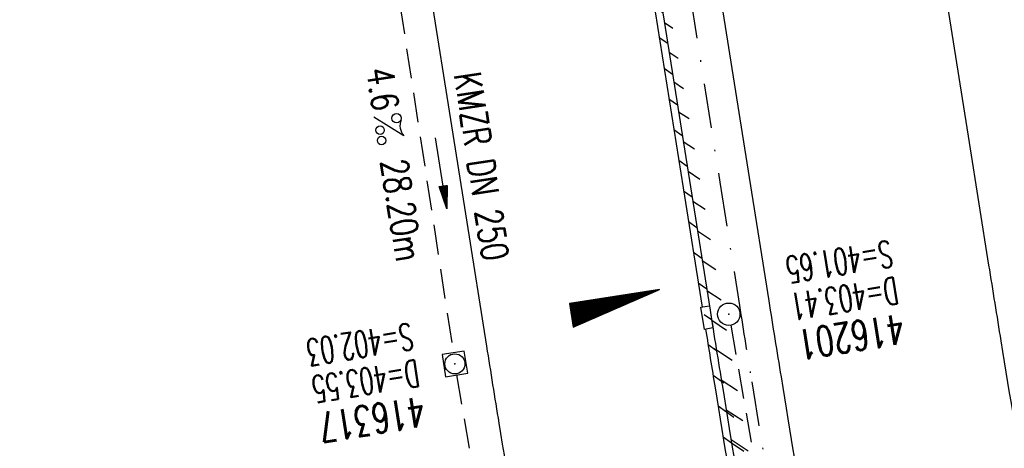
# Model space of a CAD drawing. Extents: x 447827 to 448299, y 438389 to 439851.
# Tile 5 of 21: x 448087 to 448153, y 438851 to 438880. Entities that reach past the tile are written whole.
import ezdxf
from ezdxf.enums import TextEntityAlignment as Align

# ---------------------------------------------------------------- set-up
doc = ezdxf.new("R2010")
doc.units = 0
doc.header["$LTSCALE"] = 2
doc.header["$MEASUREMENT"] = 0
for name, pattern in [('AUSGEZOGEN', [0]), ('GESTRICH-X2', [1.5, 1, -0.5]), ('STRICHPT-X3', [3, 1.5, -0.75, 0, -0.75])]:
    doc.linetypes.add(name, pattern=pattern)
doc.layers.get('0').update_dxf_attribs({"linetype": 'AUSGEZOGEN'})
for name, color, linetype in [('ACHSE', 250, 'STRICHPT-X3'), ('FBR', 8, 'CONTINUOUS'), ('GEF', 7, 'CONTINUOUS'), ('KANAL', 7, 'GESTRICH-X2'), ('PFEIL', 7, 'CONTINUOUS'), ('SCHACHTNR', 6, 'CONTINUOUS'), ('SCHLITZRINNE', 8, 'AUSGEZOGEN'), ('SCHSYMBOL', 7, 'AUSGEZOGEN'), ('TEXTO', 4, 'CONTINUOUS'), ('TEXTU', 4, 'CONTINUOUS')]:
    doc.layers.add(name, color=color, linetype=linetype)
doc.styles.add('ROMANS', font='romans.shx', dxfattribs={"width": 0.8})

# ---------------------------------------------------------------- blocks, each defined once
blk = doc.blocks.new('GST')
at = {"color": 0}
blk.add_circle((0, 0), 0.75, dxfattribs=at)
blk.add_point((0, 0), dxfattribs=at)
blk = doc.blocks.new('20')
blk.add_lwpolyline([(-0.754, -0.751), (0.754, -0.751), (0.754, 0.75), (-0.754, 0.75)], close=True)
blk.add_circle((0, 0), 0.676)
blk.add_point((0, 0))
blk = doc.blocks.new('PROM')
blk.add_line((1.566, 1.817), (0.019, 0.015))
for centre, radius in [((0.317, 1.51), 0.317), ((0.943, 0.291), 0.283), ((1.645, 0.287), 0.283)]:
    blk.add_circle(centre, radius)
blk.add_arc((0.992, 2.682), 1.033, 239.14139, 303.35492)
blk = doc.blocks.new('PFEIL2')
at = {"color": 0}
for p, q in [((0.88, 0.002), (-2.401, -0.012)), ((0.881, -0.271), (0.879, 0.276)), ((0.879, 0.276), (2.429, 0.009)), ((0.911, 0.27), (0.879, 0.265)), ((0.965, 0.261), (0.879, 0.246)), ((1.019, 0.252), (0.879, 0.228)), ((1.073, 0.242), (0.879, 0.209)), ((1.127, 0.233), (0.879, 0.191)), ((1.181, 0.224), (0.879, 0.172)), ((1.235, 0.214), (0.879, 0.154)), ((1.289, 0.205), (0.879, 0.135)), ((1.343, 0.196), (0.879, 0.117)), ((1.397, 0.187), (0.879, 0.098)), ((1.451, 0.177), (0.879, 0.08)), ((1.505, 0.168), (0.879, 0.061)), ((1.559, 0.159), (0.88, 0.043)), ((1.613, 0.149), (0.88, 0.024)), ((1.668, 0.14), (0.88, 0.006)), ((1.722, 0.131), (0.88, -0.013)), ((1.776, 0.121), (0.88, -0.031)), ((1.83, 0.112), (0.88, -0.05)), ((1.884, 0.103), (0.88, -0.068)), ((1.938, 0.094), (0.88, -0.087)), ((1.992, 0.084), (0.88, -0.105)), ((2.046, 0.075), (0.88, -0.124)), ((2.1, 0.066), (0.88, -0.142)), ((2.154, 0.056), (0.88, -0.161)), ((2.208, 0.047), (0.88, -0.179)), ((2.262, 0.038), (0.881, -0.198)), ((2.316, 0.029), (0.881, -0.216)), ((2.37, 0.019), (0.881, -0.235)), ((2.424, 0.01), (0.881, -0.253)), ((2.429, 0.009), (0.881, -0.271))]:
    blk.add_line(p, q, dxfattribs=at)
blk = doc.blocks.new('*X5')
at = {"color": 0}
for p, q in [((725.827, 193.844), (727.436, 195.453)), ((725.827, 193.853), (727.427, 195.453)), ((725.827, 193.861), (727.418, 195.453)), ((725.827, 193.87), (727.409, 195.453)), ((725.827, 193.879), (727.401, 195.453)), ((725.827, 193.888), (727.392, 195.453)), ((725.827, 193.897), (727.383, 195.453)), ((725.827, 193.906), (727.374, 195.453)), ((725.827, 193.914), (727.365, 195.453)), ((725.827, 193.923), (727.356, 195.453)), ((725.827, 193.932), (727.347, 195.453)), ((725.827, 193.941), (727.339, 195.453)), ((725.827, 193.95), (727.33, 195.453)), ((725.827, 193.959), (727.321, 195.453)), ((725.827, 193.967), (727.312, 195.453)), ((725.827, 193.976), (727.303, 195.453)), ((725.827, 193.985), (727.294, 195.453)), ((725.827, 193.994), (727.286, 195.453)), ((725.827, 194.003), (727.277, 195.453)), ((725.827, 194.012), (727.268, 195.453)), ((725.827, 194.02), (727.259, 195.453)), ((725.827, 194.029), (727.25, 195.453)), ((725.827, 194.038), (727.241, 195.453)), ((725.827, 194.047), (727.233, 195.453)), ((725.827, 194.056), (727.224, 195.453)), ((725.827, 194.065), (727.215, 195.453)), ((725.827, 194.073), (727.206, 195.453)), ((725.827, 194.082), (727.197, 195.453)), ((725.827, 194.091), (727.188, 195.453)), ((725.827, 194.1), (727.18, 195.453)), ((725.827, 194.109), (727.171, 195.453)), ((725.827, 194.118), (727.162, 195.453)), ((725.827, 194.127), (727.153, 195.453)), ((725.827, 194.135), (727.144, 195.453)), ((725.827, 194.144), (727.135, 195.453)), ((725.827, 194.153), (727.127, 195.453)), ((725.827, 194.162), (727.118, 195.453)), ((725.827, 194.171), (727.109, 195.453)), ((725.827, 194.18), (727.1, 195.453)), ((725.827, 194.188), (727.091, 195.453)), ((725.827, 194.197), (727.082, 195.453)), ((725.827, 194.206), (727.073, 195.453)), ((725.827, 194.215), (727.065, 195.453)), ((725.827, 194.224), (727.056, 195.453)), ((725.827, 194.233), (727.047, 195.453)), ((725.827, 194.241), (727.038, 195.453)), ((725.827, 194.25), (727.029, 195.453)), ((725.827, 194.259), (727.02, 195.453)), ((725.827, 194.268), (727.012, 195.453)), ((725.827, 194.277), (727.003, 195.453)), ((725.827, 194.286), (726.994, 195.453)), ((725.827, 194.294), (726.985, 195.453)), ((725.827, 194.303), (726.976, 195.453)), ((725.827, 194.312), (726.967, 195.453)), ((725.827, 194.321), (726.959, 195.453)), ((725.827, 194.33), (726.95, 195.453)), ((725.827, 194.339), (726.941, 195.453)), ((725.827, 194.348), (726.932, 195.453)), ((725.827, 194.356), (726.923, 195.453)), ((725.827, 194.365), (726.914, 195.453)), ((725.827, 194.374), (726.906, 195.453)), ((725.827, 194.383), (726.897, 195.453)), ((725.827, 194.392), (726.888, 195.453)), ((725.827, 194.401), (726.879, 195.453)), ((725.827, 194.409), (726.87, 195.453)), ((725.827, 194.418), (726.861, 195.453)), ((725.827, 194.427), (726.853, 195.453)), ((725.827, 194.436), (726.844, 195.453)), ((725.827, 194.445), (726.835, 195.453)), ((725.827, 194.454), (726.826, 195.453)), ((725.827, 194.462), (726.817, 195.453)), ((725.827, 194.471), (726.808, 195.453)), ((725.827, 194.48), (726.799, 195.453)), ((725.827, 194.489), (726.791, 195.453)), ((725.827, 194.498), (726.782, 195.453)), ((725.827, 194.507), (726.773, 195.453)), ((725.827, 194.515), (726.764, 195.453)), ((725.827, 194.524), (726.755, 195.453)), ((725.827, 194.533), (726.746, 195.453)), ((725.827, 194.542), (726.738, 195.453)), ((725.827, 194.551), (726.729, 195.453)), ((725.827, 194.56), (726.72, 195.453)), ((725.827, 194.568), (726.711, 195.453)), ((725.827, 194.577), (726.702, 195.453)), ((725.827, 194.586), (726.693, 195.453)), ((725.827, 194.595), (726.685, 195.453)), ((725.827, 194.604), (726.676, 195.453)), ((725.827, 194.613), (726.667, 195.453)), ((725.827, 194.622), (726.658, 195.453)), ((725.827, 194.63), (726.649, 195.453)), ((725.827, 194.639), (726.64, 195.453)), ((725.827, 194.648), (726.632, 195.453)), ((725.827, 194.657), (726.623, 195.453)), ((725.827, 194.666), (726.614, 195.453)), ((725.827, 194.675), (726.605, 195.453)), ((725.827, 194.683), (726.596, 195.453)), ((725.827, 194.692), (726.587, 195.453)), ((725.827, 194.701), (726.579, 195.453)), ((725.827, 194.71), (726.57, 195.453)), ((725.827, 194.719), (726.561, 195.453)), ((725.827, 194.728), (726.552, 195.453)), ((725.827, 194.736), (726.543, 195.453)), ((725.827, 194.745), (726.534, 195.453)), ((725.827, 194.754), (726.525, 195.453)), ((725.827, 194.763), (726.517, 195.453)), ((725.827, 194.772), (726.508, 195.453)), ((725.827, 194.781), (726.499, 195.453)), ((725.827, 194.789), (726.49, 195.453)), ((725.827, 194.798), (726.481, 195.453)), ((725.827, 194.807), (726.472, 195.453)), ((725.827, 194.816), (726.464, 195.453)), ((725.827, 194.825), (726.455, 195.453)), ((725.827, 194.834), (726.446, 195.453)), ((725.827, 194.842), (726.437, 195.453)), ((725.827, 194.851), (726.428, 195.453)), ((725.827, 194.86), (726.419, 195.453)), ((725.827, 194.869), (726.411, 195.453)), ((725.827, 194.878), (726.402, 195.453)), ((725.827, 194.887), (726.393, 195.453)), ((725.827, 194.896), (726.384, 195.453)), ((725.827, 194.904), (726.375, 195.453)), ((725.827, 194.913), (726.366, 195.453)), ((725.827, 194.922), (726.358, 195.453)), ((725.827, 194.931), (726.349, 195.453)), ((725.827, 194.94), (726.34, 195.453)), ((725.827, 194.949), (726.331, 195.453)), ((725.827, 194.957), (726.322, 195.453)), ((725.827, 194.966), (726.313, 195.453)), ((725.827, 194.975), (726.305, 195.453)), ((725.827, 194.984), (726.296, 195.453)), ((725.827, 194.993), (726.287, 195.453)), ((725.827, 195.002), (726.278, 195.453)), ((725.827, 195.01), (726.269, 195.453)), ((725.827, 195.019), (726.26, 195.453)), ((725.827, 195.028), (726.251, 195.453)), ((725.827, 195.037), (726.243, 195.453)), ((725.827, 195.046), (726.234, 195.453)), ((725.827, 195.055), (726.225, 195.453)), ((725.827, 195.063), (726.216, 195.453)), ((725.827, 195.072), (726.207, 195.453)), ((725.827, 195.081), (726.198, 195.453)), ((725.827, 195.09), (726.19, 195.453)), ((725.827, 195.099), (726.181, 195.453)), ((725.827, 195.108), (726.172, 195.453)), ((725.827, 195.116), (726.163, 195.453)), ((725.827, 195.125), (726.154, 195.453)), ((725.827, 195.134), (726.145, 195.453)), ((725.827, 195.143), (726.137, 195.453)), ((725.827, 195.152), (726.128, 195.453)), ((725.827, 195.161), (726.119, 195.453)), ((725.827, 195.17), (726.11, 195.453)), ((725.827, 195.178), (726.101, 195.453)), ((725.827, 195.187), (726.092, 195.453)), ((725.827, 195.196), (726.084, 195.453)), ((725.827, 195.205), (726.075, 195.453)), ((725.827, 195.214), (726.066, 195.453)), ((725.827, 195.223), (726.057, 195.453)), ((725.827, 195.231), (726.048, 195.453)), ((725.827, 195.24), (726.039, 195.453)), ((725.827, 195.249), (726.031, 195.453)), ((725.827, 195.258), (726.022, 195.453)), ((725.827, 195.267), (726.013, 195.453)), ((725.827, 195.276), (726.004, 195.453)), ((725.827, 195.284), (725.995, 195.453)), ((725.827, 195.293), (725.986, 195.453)), ((725.827, 195.302), (725.977, 195.453)), ((725.827, 195.311), (725.969, 195.453)), ((725.827, 195.32), (725.96, 195.453)), ((725.827, 195.329), (725.951, 195.453)), ((725.827, 195.337), (725.942, 195.453)), ((725.827, 195.346), (725.933, 195.453)), ((725.827, 195.355), (725.924, 195.453)), ((725.827, 195.364), (725.916, 195.453)), ((725.827, 195.373), (725.907, 195.453)), ((725.827, 195.382), (725.898, 195.453)), ((725.827, 195.39), (725.889, 195.453)), ((725.827, 195.399), (725.88, 195.453)), ((725.827, 195.408), (725.871, 195.453)), ((725.827, 195.417), (725.863, 195.453)), ((725.827, 195.426), (725.854, 195.453)), ((725.827, 195.435), (725.845, 195.453)), ((725.827, 195.444), (725.836, 195.453)), ((725.827, 193.826), (727.433, 195.433)), ((725.827, 193.817), (727.43, 195.421)), ((725.827, 193.808), (727.427, 195.409)), ((725.827, 193.799), (727.424, 195.397)), ((725.827, 193.791), (727.421, 195.385)), ((725.827, 193.782), (727.418, 195.373)), ((725.827, 193.773), (727.414, 195.361)), ((725.827, 193.764), (727.411, 195.349)), ((725.827, 193.755), (727.408, 195.337)), ((725.827, 193.746), (727.405, 195.325)), ((725.827, 193.738), (727.402, 195.313)), ((725.827, 193.729), (727.399, 195.301)), ((725.827, 193.72), (727.395, 195.289)), ((725.827, 193.711), (727.392, 195.277)), ((725.827, 193.702), (727.389, 195.265)), ((725.827, 193.693), (727.386, 195.253)), ((725.827, 193.685), (727.383, 195.241)), ((725.827, 193.676), (727.38, 195.229)), ((725.827, 193.667), (727.377, 195.217)), ((725.827, 193.658), (727.373, 195.205)), ((725.827, 193.649), (727.37, 195.193)), ((725.827, 193.64), (727.367, 195.181)), ((725.827, 193.632), (727.364, 195.169)), ((725.827, 193.623), (727.361, 195.157)), ((725.827, 193.614), (727.358, 195.145)), ((725.827, 193.605), (727.354, 195.133)), ((725.827, 193.596), (727.351, 195.121)), ((725.827, 193.587), (727.348, 195.109)), ((725.827, 193.579), (727.345, 195.097)), ((725.827, 193.57), (727.342, 195.085)), ((725.827, 193.561), (727.339, 195.073)), ((725.827, 193.552), (727.336, 195.061)), ((725.827, 193.543), (727.332, 195.049)), ((725.827, 193.534), (727.329, 195.037)), ((725.827, 193.525), (727.326, 195.025)), ((725.827, 193.517), (727.323, 195.013)), ((725.827, 193.508), (727.32, 195.001)), ((725.827, 193.499), (727.317, 194.989)), ((725.827, 193.49), (727.313, 194.977)), ((725.827, 193.481), (727.31, 194.965)), ((725.827, 193.472), (727.307, 194.953)), ((725.827, 193.464), (727.304, 194.941)), ((725.827, 193.455), (727.301, 194.929)), ((725.827, 193.446), (727.298, 194.917)), ((725.827, 193.437), (727.295, 194.905)), ((725.827, 193.428), (727.291, 194.893)), ((725.827, 193.419), (727.288, 194.881)), ((725.827, 193.411), (727.285, 194.869)), ((725.827, 193.402), (727.282, 194.857)), ((725.827, 193.393), (727.279, 194.845)), ((725.827, 193.384), (727.276, 194.833)), ((725.827, 193.375), (727.272, 194.821)), ((725.827, 193.366), (727.269, 194.809)), ((725.827, 193.358), (727.266, 194.797)), ((725.827, 193.349), (727.263, 194.785)), ((725.827, 193.34), (727.26, 194.773)), ((725.827, 193.331), (727.257, 194.761)), ((725.827, 193.322), (727.254, 194.749)), ((725.827, 193.313), (727.25, 194.737)), ((725.827, 193.305), (727.247, 194.725)), ((725.827, 193.296), (727.244, 194.713)), ((725.827, 193.287), (727.241, 194.701)), ((725.827, 193.278), (727.238, 194.689)), ((725.827, 193.269), (727.235, 194.677)), ((725.827, 193.26), (727.231, 194.665)), ((725.827, 193.251), (727.228, 194.653)), ((725.827, 193.243), (727.225, 194.641)), ((725.827, 193.234), (727.222, 194.629)), ((725.827, 193.225), (727.219, 194.617)), ((725.827, 193.216), (727.216, 194.605)), ((725.827, 193.207), (727.213, 194.593)), ((725.827, 193.198), (727.209, 194.581)), ((725.827, 193.19), (727.206, 194.569)), ((725.827, 193.181), (727.203, 194.557)), ((725.827, 193.172), (727.2, 194.545)), ((725.827, 193.163), (727.197, 194.533)), ((725.827, 193.154), (727.194, 194.521)), ((725.827, 193.145), (727.19, 194.509)), ((725.827, 193.137), (727.187, 194.497)), ((725.827, 193.128), (727.184, 194.485)), ((725.827, 193.119), (727.181, 194.473)), ((725.827, 193.11), (727.178, 194.461)), ((725.827, 193.101), (727.175, 194.449)), ((725.827, 193.092), (727.172, 194.437)), ((725.827, 193.084), (727.168, 194.425)), ((725.827, 193.075), (727.165, 194.413)), ((725.827, 193.066), (727.162, 194.401)), ((725.827, 193.057), (727.159, 194.389)), ((725.827, 193.048), (727.156, 194.377)), ((725.827, 193.039), (727.153, 194.365)), ((725.827, 193.031), (727.149, 194.353)), ((725.827, 193.022), (727.146, 194.341)), ((725.827, 193.013), (727.143, 194.329)), ((725.827, 193.004), (727.14, 194.317)), ((725.827, 192.995), (727.137, 194.305)), ((725.827, 192.986), (727.134, 194.293)), ((725.827, 192.977), (727.131, 194.281)), ((725.827, 192.969), (727.127, 194.269)), ((725.827, 192.96), (727.124, 194.257)), ((725.827, 192.951), (727.121, 194.245)), ((725.827, 192.942), (727.118, 194.233)), ((725.827, 192.933), (727.115, 194.221)), ((725.827, 192.924), (727.112, 194.209)), ((725.827, 192.916), (727.108, 194.197)), ((725.827, 192.907), (727.105, 194.185)), ((725.827, 192.898), (727.102, 194.173)), ((725.827, 192.889), (727.099, 194.161)), ((725.827, 192.88), (727.096, 194.15)), ((725.827, 192.871), (727.093, 194.138)), ((725.827, 192.863), (727.09, 194.126)), ((725.827, 192.854), (727.086, 194.114)), ((725.827, 192.845), (727.083, 194.102)), ((725.827, 192.836), (727.08, 194.09)), ((725.827, 192.827), (727.077, 194.078)), ((725.827, 192.818), (727.074, 194.066)), ((725.827, 192.81), (727.071, 194.054)), ((725.827, 192.801), (727.068, 194.042)), ((725.827, 192.792), (727.064, 194.03)), ((725.827, 192.783), (727.061, 194.018)), ((725.827, 192.774), (727.058, 194.006)), ((725.827, 192.765), (727.055, 193.994)), ((725.827, 192.757), (727.052, 193.982)), ((725.827, 192.748), (727.049, 193.97)), ((725.827, 192.739), (727.045, 193.958)), ((725.827, 192.73), (727.042, 193.946)), ((725.827, 192.721), (727.039, 193.934)), ((725.827, 192.712), (727.036, 193.922)), ((725.827, 192.703), (727.033, 193.91)), ((725.827, 192.695), (727.03, 193.898)), ((725.827, 192.686), (727.027, 193.886)), ((725.827, 192.677), (727.023, 193.874)), ((725.827, 192.668), (727.02, 193.862)), ((725.827, 192.659), (727.017, 193.85)), ((725.827, 192.65), (727.014, 193.838)), ((725.827, 192.642), (727.011, 193.826)), ((725.827, 192.633), (727.008, 193.814)), ((725.827, 192.624), (727.004, 193.802)), ((725.827, 192.615), (727.001, 193.79)), ((725.827, 192.606), (726.998, 193.778)), ((725.827, 192.597), (726.995, 193.766)), ((725.827, 192.589), (726.992, 193.754)), ((725.827, 192.58), (726.989, 193.742)), ((725.827, 192.571), (726.986, 193.73)), ((725.827, 192.562), (726.982, 193.718)), ((725.827, 192.553), (726.979, 193.706)), ((725.827, 192.544), (726.976, 193.694)), ((725.827, 192.536), (726.973, 193.682)), ((725.827, 192.527), (726.97, 193.67)), ((725.827, 192.518), (726.967, 193.658)), ((725.827, 192.509), (726.963, 193.646)), ((725.827, 192.5), (726.96, 193.634)), ((725.827, 192.491), (726.957, 193.622)), ((725.827, 192.483), (726.954, 193.61)), ((725.827, 192.474), (726.951, 193.598)), ((725.827, 192.465), (726.948, 193.586)), ((725.827, 192.456), (726.945, 193.574)), ((725.827, 192.447), (726.941, 193.562)), ((725.827, 192.438), (726.938, 193.55)), ((725.827, 192.429), (726.935, 193.538)), ((725.827, 192.421), (726.932, 193.526)), ((725.827, 192.412), (726.929, 193.514)), ((725.827, 192.403), (726.926, 193.502)), ((725.827, 192.394), (726.922, 193.49)), ((725.827, 192.385), (726.919, 193.478)), ((725.827, 192.376), (726.916, 193.466)), ((725.827, 192.368), (726.913, 193.454)), ((725.827, 192.359), (726.91, 193.442)), ((725.827, 192.35), (726.907, 193.43)), ((725.827, 192.341), (726.904, 193.418)), ((725.827, 192.332), (726.9, 193.406)), ((725.827, 192.323), (726.897, 193.394)), ((725.827, 192.315), (726.894, 193.382)), ((725.827, 192.306), (726.891, 193.37)), ((725.827, 192.297), (726.888, 193.358)), ((725.827, 192.288), (726.885, 193.346)), ((725.827, 192.279), (726.881, 193.334)), ((725.827, 192.27), (726.878, 193.322)), ((725.827, 192.262), (726.875, 193.31)), ((725.827, 192.253), (726.872, 193.298)), ((725.827, 192.244), (726.869, 193.286)), ((725.827, 192.235), (726.866, 193.274)), ((725.827, 192.226), (726.863, 193.262)), ((725.827, 192.217), (726.859, 193.25)), ((725.827, 192.209), (726.856, 193.238)), ((725.827, 192.2), (726.853, 193.226)), ((725.827, 192.191), (726.85, 193.214)), ((725.827, 192.182), (726.847, 193.202)), ((725.827, 192.173), (726.844, 193.19)), ((725.827, 192.164), (726.84, 193.178)), ((725.827, 192.155), (726.837, 193.166)), ((725.827, 192.147), (726.834, 193.154)), ((725.827, 192.138), (726.831, 193.142)), ((725.827, 192.129), (726.828, 193.13)), ((725.827, 192.12), (726.825, 193.118)), ((725.827, 192.111), (726.822, 193.106)), ((725.827, 192.102), (726.818, 193.094)), ((725.827, 192.094), (726.815, 193.082)), ((725.827, 192.085), (726.812, 193.07)), ((725.827, 192.076), (726.809, 193.058)), ((725.827, 192.067), (726.806, 193.046)), ((725.827, 192.058), (726.803, 193.034)), ((725.827, 192.049), (726.799, 193.022)), ((725.827, 192.041), (726.796, 193.01)), ((725.827, 192.032), (726.793, 192.998)), ((725.827, 192.023), (726.79, 192.986)), ((725.827, 192.014), (726.787, 192.974)), ((725.827, 192.005), (726.784, 192.962)), ((725.827, 191.996), (726.781, 192.95)), ((725.827, 191.988), (726.777, 192.938)), ((725.827, 191.979), (726.774, 192.926)), ((725.827, 191.97), (726.771, 192.914)), ((725.827, 191.961), (726.768, 192.902)), ((725.827, 191.952), (726.765, 192.89)), ((725.827, 191.943), (726.762, 192.878)), ((725.827, 191.935), (726.758, 192.866)), ((725.827, 191.926), (726.755, 192.854)), ((725.827, 191.917), (726.752, 192.842)), ((725.827, 191.908), (726.749, 192.83)), ((725.827, 191.899), (726.746, 192.818)), ((725.827, 191.89), (726.743, 192.806)), ((725.827, 191.881), (726.74, 192.794)), ((725.827, 191.873), (726.736, 192.782)), ((725.827, 191.864), (726.733, 192.77)), ((725.827, 191.855), (726.73, 192.758)), ((725.827, 191.846), (726.727, 192.746)), ((725.827, 191.837), (726.724, 192.734)), ((725.827, 191.828), (726.721, 192.722)), ((725.827, 191.82), (726.717, 192.71)), ((725.827, 191.811), (726.714, 192.698)), ((725.827, 191.802), (726.711, 192.686)), ((725.827, 191.793), (726.708, 192.674)), ((725.827, 191.784), (726.705, 192.662)), ((725.827, 191.775), (726.702, 192.65)), ((725.827, 191.767), (726.699, 192.639)), ((725.827, 191.758), (726.695, 192.627)), ((725.827, 191.749), (726.692, 192.615)), ((725.827, 191.74), (726.689, 192.603)), ((725.827, 191.731), (726.686, 192.591)), ((725.827, 191.722), (726.683, 192.579)), ((725.827, 191.714), (726.68, 192.567)), ((725.827, 191.705), (726.677, 192.555)), ((725.827, 191.696), (726.673, 192.543)), ((725.827, 191.687), (726.67, 192.531)), ((725.827, 191.678), (726.667, 192.519)), ((725.827, 191.669), (726.664, 192.507)), ((725.827, 191.66), (726.661, 192.495)), ((725.827, 191.652), (726.658, 192.483)), ((725.827, 191.643), (726.654, 192.471)), ((725.827, 191.634), (726.651, 192.459)), ((725.827, 191.625), (726.648, 192.447)), ((725.827, 191.616), (726.645, 192.435)), ((725.827, 191.607), (726.642, 192.423)), ((725.827, 191.599), (726.639, 192.411)), ((725.827, 191.59), (726.636, 192.399)), ((725.827, 191.581), (726.632, 192.387)), ((725.827, 191.572), (726.629, 192.375)), ((725.827, 191.563), (726.626, 192.363)), ((725.827, 191.554), (726.623, 192.351)), ((725.827, 191.546), (726.62, 192.339)), ((725.827, 191.537), (726.617, 192.327)), ((725.827, 191.528), (726.613, 192.315)), ((725.827, 191.519), (726.61, 192.303)), ((725.827, 191.51), (726.607, 192.291)), ((725.827, 191.501), (726.604, 192.279)), ((725.827, 191.493), (726.601, 192.267)), ((725.827, 191.484), (726.598, 192.255)), ((725.827, 191.475), (726.595, 192.243)), ((725.827, 191.466), (726.591, 192.231)), ((725.827, 191.457), (726.588, 192.219)), ((725.827, 191.448), (726.585, 192.207)), ((725.827, 191.44), (726.582, 192.195)), ((725.827, 191.431), (726.579, 192.183)), ((725.827, 191.422), (726.576, 192.171)), ((725.827, 191.413), (726.572, 192.159)), ((725.827, 191.404), (726.569, 192.147)), ((725.827, 191.395), (726.566, 192.135)), ((725.827, 191.386), (726.563, 192.123)), ((725.827, 191.378), (726.56, 192.111)), ((725.827, 191.369), (726.557, 192.099)), ((725.827, 191.36), (726.554, 192.087)), ((725.827, 191.351), (726.55, 192.075)), ((725.827, 191.342), (726.547, 192.063)), ((725.827, 191.333), (726.544, 192.051)), ((725.827, 191.325), (726.541, 192.039)), ((725.827, 191.316), (726.538, 192.027)), ((725.827, 191.307), (726.535, 192.015)), ((725.827, 191.298), (726.531, 192.003)), ((725.827, 191.289), (726.528, 191.991)), ((725.827, 191.28), (726.525, 191.979)), ((725.827, 191.272), (726.522, 191.967)), ((725.827, 191.263), (726.519, 191.955)), ((725.827, 191.254), (726.516, 191.943)), ((725.827, 191.245), (726.513, 191.931)), ((725.827, 191.236), (726.509, 191.919)), ((725.827, 191.227), (726.506, 191.907)), ((725.827, 191.219), (726.503, 191.895)), ((725.827, 191.21), (726.5, 191.883)), ((725.827, 191.201), (726.497, 191.871)), ((725.827, 191.192), (726.494, 191.859)), ((725.827, 191.183), (726.49, 191.847)), ((725.827, 191.174), (726.487, 191.835)), ((725.827, 191.166), (726.484, 191.823)), ((725.827, 191.157), (726.481, 191.811)), ((725.827, 191.148), (726.478, 191.799)), ((725.827, 191.139), (726.475, 191.787)), ((725.827, 191.13), (726.472, 191.775)), ((725.827, 191.121), (726.468, 191.763)), ((725.827, 191.112), (726.465, 191.751)), ((725.827, 191.104), (726.462, 191.739)), ((725.827, 191.095), (726.459, 191.727)), ((725.827, 191.086), (726.456, 191.715)), ((725.827, 191.077), (726.453, 191.703)), ((725.827, 191.068), (726.449, 191.691)), ((725.827, 191.059), (726.446, 191.679)), ((725.827, 191.051), (726.443, 191.667)), ((725.827, 191.042), (726.44, 191.655)), ((725.827, 191.033), (726.437, 191.643)), ((725.827, 191.024), (726.434, 191.631)), ((725.827, 191.015), (726.431, 191.619)), ((725.827, 191.006), (726.427, 191.607)), ((725.827, 190.998), (726.424, 191.595)), ((725.827, 190.989), (726.421, 191.583)), ((725.827, 190.98), (726.418, 191.571)), ((725.827, 190.971), (726.415, 191.559)), ((725.827, 190.962), (726.412, 191.547)), ((725.827, 190.953), (726.408, 191.535)), ((725.827, 190.945), (726.405, 191.523)), ((725.827, 190.936), (726.402, 191.511)), ((725.827, 190.927), (726.399, 191.499)), ((725.827, 190.918), (726.396, 191.487)), ((725.827, 190.909), (726.393, 191.475)), ((725.827, 190.9), (726.39, 191.463)), ((725.827, 190.892), (726.386, 191.451)), ((725.827, 190.883), (726.383, 191.439)), ((725.827, 190.874), (726.38, 191.427)), ((725.827, 190.865), (726.377, 191.415)), ((725.827, 190.856), (726.374, 191.403)), ((725.827, 190.847), (726.371, 191.391)), ((725.827, 190.838), (726.367, 191.379)), ((725.827, 190.83), (726.364, 191.367)), ((725.827, 190.821), (726.361, 191.355)), ((725.827, 190.812), (726.358, 191.343)), ((725.827, 190.803), (726.355, 191.331)), ((725.827, 190.794), (726.352, 191.319)), ((725.827, 190.785), (726.349, 191.307)), ((725.827, 190.777), (726.345, 191.295)), ((725.827, 190.768), (726.342, 191.283)), ((725.827, 190.759), (726.339, 191.271)), ((725.827, 190.75), (726.336, 191.259)), ((725.827, 190.741), (726.333, 191.247)), ((725.827, 190.732), (726.33, 191.235)), ((725.827, 190.724), (726.326, 191.223)), ((725.827, 190.715), (726.323, 191.211)), ((725.827, 190.706), (726.32, 191.199)), ((725.827, 190.697), (726.317, 191.187)), ((725.827, 190.688), (726.314, 191.175)), ((725.827, 190.679), (726.311, 191.163)), ((725.827, 190.671), (726.308, 191.151)), ((725.827, 190.662), (726.304, 191.139)), ((725.827, 190.653), (726.301, 191.128)), ((725.827, 190.644), (726.298, 191.116)), ((725.827, 190.635), (726.295, 191.104)), ((725.827, 190.626), (726.292, 191.092)), ((725.827, 190.618), (726.289, 191.08)), ((725.827, 190.609), (726.286, 191.068)), ((725.827, 190.6), (726.282, 191.056)), ((725.827, 190.591), (726.279, 191.044)), ((725.827, 190.582), (726.276, 191.032)), ((725.827, 190.573), (726.273, 191.02)), ((725.827, 190.564), (726.27, 191.008)), ((725.827, 190.556), (726.267, 190.996)), ((725.827, 190.547), (726.263, 190.984)), ((725.827, 190.538), (726.26, 190.972)), ((725.827, 190.529), (726.257, 190.96)), ((725.827, 190.52), (726.254, 190.948)), ((725.827, 190.511), (726.251, 190.936)), ((725.827, 190.503), (726.248, 190.924)), ((725.827, 190.494), (726.245, 190.912)), ((725.827, 190.485), (726.241, 190.9)), ((725.827, 190.476), (726.238, 190.888)), ((725.827, 190.467), (726.235, 190.876)), ((725.827, 190.458), (726.232, 190.864)), ((725.827, 190.45), (726.229, 190.852)), ((725.827, 190.441), (726.226, 190.84)), ((725.827, 190.432), (726.222, 190.828)), ((725.827, 190.423), (726.219, 190.816)), ((725.827, 190.414), (726.216, 190.804)), ((725.827, 190.405), (726.213, 190.792)), ((725.827, 190.397), (726.21, 190.78)), ((725.827, 190.388), (726.207, 190.768)), ((725.827, 190.379), (726.204, 190.756)), ((725.827, 190.37), (726.2, 190.744)), ((725.827, 190.361), (726.197, 190.732)), ((725.827, 190.352), (726.194, 190.72)), ((725.827, 190.344), (726.191, 190.708)), ((725.827, 190.335), (726.188, 190.696)), ((725.827, 190.326), (726.185, 190.684)), ((725.827, 190.317), (726.181, 190.672)), ((725.827, 190.308), (726.178, 190.66)), ((725.827, 190.299), (726.175, 190.648)), ((725.827, 190.29), (726.172, 190.636)), ((725.827, 190.282), (726.169, 190.624)), ((725.827, 190.273), (726.166, 190.612)), ((725.827, 190.264), (726.163, 190.6)), ((725.827, 190.255), (726.159, 190.588)), ((725.827, 190.246), (726.156, 190.576)), ((725.827, 190.237), (726.153, 190.564)), ((725.827, 190.229), (726.15, 190.552)), ((725.827, 190.22), (726.147, 190.54)), ((725.827, 190.211), (726.144, 190.528)), ((725.827, 190.202), (726.14, 190.516)), ((725.827, 190.193), (726.137, 190.504)), ((725.827, 190.184), (726.134, 190.492)), ((725.827, 190.176), (726.131, 190.48)), ((725.827, 190.167), (726.128, 190.468)), ((725.827, 190.158), (726.125, 190.456)), ((725.827, 190.149), (726.122, 190.444)), ((725.827, 190.14), (726.118, 190.432)), ((725.827, 190.131), (726.115, 190.42)), ((725.827, 190.123), (726.112, 190.408)), ((725.827, 190.114), (726.109, 190.396)), ((725.827, 190.105), (726.106, 190.384)), ((725.827, 190.096), (726.103, 190.372)), ((725.827, 190.087), (726.099, 190.36)), ((725.827, 190.078), (726.096, 190.348)), ((725.827, 190.07), (726.093, 190.336)), ((725.827, 190.061), (726.09, 190.324)), ((725.827, 190.052), (726.087, 190.312)), ((725.827, 190.043), (726.084, 190.3)), ((725.827, 190.034), (726.081, 190.288)), ((725.827, 190.025), (726.077, 190.276)), ((725.827, 190.016), (726.074, 190.264)), ((725.827, 190.008), (726.071, 190.252)), ((725.827, 189.999), (726.068, 190.24)), ((725.827, 189.99), (726.065, 190.228)), ((725.827, 189.981), (726.062, 190.216)), ((725.827, 189.972), (726.058, 190.204)), ((725.827, 189.963), (726.055, 190.192)), ((725.827, 189.955), (726.052, 190.18)), ((725.827, 189.946), (726.049, 190.168)), ((725.827, 189.937), (726.046, 190.156)), ((725.827, 189.928), (726.043, 190.144)), ((725.827, 189.919), (726.04, 190.132)), ((725.827, 189.91), (726.036, 190.12)), ((725.827, 189.902), (726.033, 190.108)), ((725.827, 189.893), (726.03, 190.096)), ((725.827, 189.884), (726.027, 190.084)), ((725.827, 189.875), (726.024, 190.072)), ((725.827, 189.866), (726.021, 190.06)), ((725.827, 189.857), (726.017, 190.048)), ((725.827, 189.849), (726.014, 190.036)), ((725.827, 189.84), (726.011, 190.024)), ((725.827, 189.831), (726.008, 190.012)), ((725.827, 189.822), (726.005, 190)), ((725.827, 189.813), (726.002, 189.988)), ((725.827, 189.804), (725.999, 189.976)), ((725.827, 189.796), (725.995, 189.964)), ((725.827, 189.787), (725.992, 189.952)), ((725.827, 189.778), (725.989, 189.94)), ((725.827, 189.769), (725.986, 189.928)), ((725.827, 189.76), (725.983, 189.916)), ((725.827, 189.751), (725.98, 189.904)), ((725.827, 189.742), (725.976, 189.892)), ((725.827, 189.734), (725.973, 189.88)), ((725.827, 189.725), (725.97, 189.868)), ((725.827, 189.716), (725.967, 189.856)), ((725.827, 189.707), (725.964, 189.844)), ((725.827, 189.698), (725.961, 189.832)), ((725.827, 189.689), (725.958, 189.82)), ((725.827, 189.681), (725.954, 189.808)), ((725.827, 189.672), (725.951, 189.796)), ((725.827, 189.663), (725.948, 189.784)), ((725.827, 189.654), (725.945, 189.772)), ((725.827, 189.645), (725.942, 189.76)), ((725.827, 189.636), (725.939, 189.748)), ((725.827, 189.628), (725.935, 189.736)), ((725.827, 189.619), (725.932, 189.724)), ((725.827, 189.61), (725.929, 189.712)), ((725.827, 189.601), (725.926, 189.7)), ((725.827, 189.592), (725.923, 189.688)), ((725.827, 189.583), (725.92, 189.676)), ((725.827, 189.575), (725.917, 189.664)), ((725.827, 189.566), (725.913, 189.652)), ((725.827, 189.557), (725.91, 189.64)), ((725.827, 189.548), (725.907, 189.628)), ((725.827, 189.539), (725.904, 189.616)), ((725.827, 189.53), (725.901, 189.605)), ((725.827, 189.521), (725.898, 189.593)), ((725.827, 189.513), (725.895, 189.581)), ((725.827, 189.504), (725.891, 189.569)), ((725.827, 189.495), (725.888, 189.557)), ((725.827, 189.486), (725.885, 189.545)), ((725.827, 189.477), (725.882, 189.533)), ((725.827, 189.468), (725.879, 189.521)), ((725.827, 189.46), (725.876, 189.509)), ((725.827, 189.451), (725.872, 189.497)), ((725.827, 189.442), (725.869, 189.485)), ((725.827, 189.433), (725.866, 189.473)), ((725.827, 189.424), (725.863, 189.461)), ((725.827, 189.415), (725.86, 189.449)), ((725.827, 189.407), (725.857, 189.437)), ((725.827, 189.398), (725.854, 189.425)), ((725.827, 189.389), (725.85, 189.413)), ((725.827, 189.38), (725.847, 189.401)), ((725.827, 189.371), (725.844, 189.389)), ((725.827, 189.362), (725.841, 189.377)), ((725.827, 189.354), (725.838, 189.365)), ((725.827, 189.345), (725.835, 189.353)), ((725.827, 189.336), (725.831, 189.341))]:
    blk.add_line(p, q, dxfattribs=at)
blk = doc.blocks.new('GEF')
at = {"color": 0}
for p, q in [((0.01, 0.018), (0.01, 6.148)), ((1.622, 6.148), (0.01, 0.018)), ((0.01, 6.148), (1.622, 6.148))]:
    blk.add_line(p, q, dxfattribs=at)
blk.add_blockref('*X5', (-725.817, -189.305), dxfattribs=at)

msp = doc.modelspace()

# ---------------------------------------------------------------- hatches: boundary and pattern name
at = {"layer": 'SCHLITZRINNE'}
h = msp.add_hatch(dxfattribs=at)
h.set_pattern_fill('_USER', color=256, scale=1.5, angle=45, style=0, pattern_type=0)
h.set_pattern_definition([(324.8574, (448134.7023, 438851.6164), (0.86342, 1.226583), [])])
edge = h.paths.add_edge_path()
edge.add_line((448125.443, 438906.454), (448125.936, 438906.533))
edge.add_line((448125.936, 438906.533), (448126.04, 438905.88))
edge.add_arc((261507.524, 409202.339), 188967.645, 9.03995391, 9.04374407, ccw=False)
edge.add_line((448128.005, 438893.535), (448131.933, 438868.846))
edge.add_line((448131.933, 438868.846), (448133.254, 438860.539))
edge.add_arc((449371.197, 439057.494), 1253.513, 189.039943, 189.277818)
edge.add_arc((454072.816, 439825.545), 6017.453, 189.2778182, 189.3863877)
edge.add_arc((449284.377, 439033.993), 1164.031, 189.386388, 189.87641)
edge.add_arc((450764.431, 439291.676), 2666.349, 189.87641, 190.200181)
edge.add_arc((449881.193, 439132.753), 1768.927, 190.200181, 190.588964)
edge.add_arc((450188.848, 439190.268), 2081.912, 190.588964, 190.947332)
edge.add_arc((450096.336, 439172.374), 1987.685, 190.947332, 191.307685)
edge.add_arc((450103.529, 439173.812), 1995.02, 191.307685, 191.667375)
edge.add_arc((450113.912, 439175.956), 2005.623, 191.667375, 192.024165)
edge.add_arc((450128.354, 439179.032), 2020.389, 192.024165, 192.37965)
edge.add_arc((450121.636, 439177.558), 2013.511, 192.37965, 192.73712)
edge.add_arc((450090.705, 439170.566), 1981.8, 192.73712, 193.097438)
edge.add_arc((450089.716, 439170.336), 1980.784, 193.097438, 193.45758)
edge.add_arc((450128.145, 439179.532), 2020.298, 193.45758, 193.814181)
edge.add_arc((450131.046, 439180.245), 2023.285, 193.814181, 194.170205)
edge.add_arc((450093.866, 439170.858), 1984.938, 194.170205, 194.529652)
edge.add_arc((450094.254, 439170.958), 1985.339, 194.529652, 194.889491)
edge.add_arc((450121.506, 439178.204), 2013.538, 194.889491, 195.246802)
edge.add_arc((450124.649, 439179.061), 2016.795, 195.246802, 195.602873)
edge.add_arc((450111.382, 439175.356), 2003.021, 195.602873, 195.960167)
edge.add_arc((450101.557, 439172.546), 1992.802, 195.960167, 196.3197)
edge.add_arc((450106.363, 439173.953), 1997.81, 196.3197, 196.678782)
edge.add_arc((450107.837, 439174.395), 1999.349, 196.678782, 197.03752)
edge.add_arc((450104.436, 439173.352), 1995.791, 197.03752, 197.396578)
edge.add_arc((450113.998, 439176.348), 2005.812, 197.396578, 197.753665)
edge.add_arc((450121.006, 439178.592), 2013.17, 197.753665, 198.110098)
edge.add_arc((450117.03, 439177.292), 2008.988, 198.110098, 198.467563)
edge.add_arc((450103.872, 439172.898), 1995.115, 198.467563, 198.826268)
edge.add_arc((450099.455, 439171.391), 1990.448, 198.826268, 199.185784)
edge.add_arc((450113.542, 439176.293), 2005.364, 199.185784, 199.54396)
edge.add_arc((450116.79, 439177.446), 2008.81, 199.54396, 199.90126)
edge.add_arc((450108.06, 439174.286), 1999.526, 199.90126, 200.259389)
edge.add_arc((450108.407, 439174.414), 1999.896, 200.259389, 200.617742)
edge.add_arc((450110.76, 439175.299), 2002.409, 200.617742, 200.975871)
edge.add_arc((450111.887, 439175.731), 2003.616, 200.975871, 201.333691)
edge.add_arc((450111.742, 439175.674), 2003.46, 201.333691, 201.691524)
edge.add_arc((450110.583, 439175.213), 2002.213, 201.691524, 202.04953)
edge.add_arc((450111.609, 439175.629), 2003.32, 202.04953, 202.407437)
edge.add_arc((450109.603, 439174.802), 2001.151, 202.407437, 202.765839)
edge.add_arc((450106.414, 439173.464), 1997.693, 202.765839, 203.100071)
edge.add_line((448125.443, 438906.454), (448125.547, 438905.801))
edge.add_arc((261507.369, 409202.315), 188967.302, 9.03995391, 9.04374407, ccw=False)
edge.add_line((448127.511, 438893.456), (448131.439, 438868.767))
edge.add_line((448131.439, 438868.767), (448132.715, 438860.746))
h = msp.add_hatch(dxfattribs=at)
h.set_pattern_fill('_USER', color=256, scale=1.5, angle=45, style=0, pattern_type=0)
h.set_pattern_definition([(326.72764, (448148.0771, 438778.445), (0.822929, 1.254108), [])])
edge = h.paths.add_edge_path()
edge.add_line((448125.936, 438906.533), (448126.04, 438905.88))
edge.add_arc((261507.524, 409202.339), 188967.645, 9.03995391, 9.04374407, ccw=False)
edge.add_line((448128.005, 438893.535), (448131.933, 438868.846))
edge.add_line((448131.933, 438868.846), (448133.254, 438860.539))
edge.add_arc((449371.197, 439057.494), 1253.513, 189.039943, 189.277818)
edge.add_arc((454072.816, 439825.545), 6017.453, 189.2778182, 189.3863877)
edge.add_arc((449284.377, 439033.993), 1164.031, 189.386388, 189.87641)
edge.add_arc((450764.431, 439291.676), 2666.349, 189.87641, 190.200181)
edge.add_arc((449881.193, 439132.753), 1768.927, 190.200181, 190.588964)
edge.add_arc((450188.848, 439190.268), 2081.912, 190.588964, 190.947332)
edge.add_arc((450096.336, 439172.374), 1987.685, 190.947332, 191.307685)
edge.add_arc((450103.529, 439173.812), 1995.02, 191.307685, 191.667375)
edge.add_arc((450113.912, 439175.956), 2005.623, 191.667375, 192.024165)
edge.add_arc((450128.354, 439179.032), 2020.389, 192.024165, 192.37965)
edge.add_arc((450121.636, 439177.558), 2013.511, 192.37965, 192.73712)
edge.add_arc((450090.705, 439170.566), 1981.8, 192.73712, 193.097438)
edge.add_arc((450089.716, 439170.336), 1980.784, 193.097438, 193.45758)
edge.add_arc((450128.145, 439179.532), 2020.298, 193.45758, 193.814181)
edge.add_arc((450131.046, 439180.245), 2023.285, 193.814181, 194.170205)
edge.add_arc((450093.866, 439170.858), 1984.938, 194.170205, 194.529652)
edge.add_arc((450094.254, 439170.958), 1985.339, 194.529652, 194.889491)
edge.add_arc((450121.506, 439178.204), 2013.538, 194.889491, 195.246802)
edge.add_arc((450124.649, 439179.061), 2016.795, 195.246802, 195.602873)
edge.add_arc((450111.382, 439175.356), 2003.021, 195.602873, 195.960167)
edge.add_arc((450101.557, 439172.546), 1992.802, 195.960167, 196.3197)
edge.add_arc((450106.363, 439173.953), 1997.81, 196.3197, 196.678782)
edge.add_arc((450107.837, 439174.395), 1999.349, 196.678782, 197.03752)
edge.add_arc((450104.436, 439173.352), 1995.791, 197.03752, 197.396578)
edge.add_arc((450113.998, 439176.348), 2005.812, 197.396578, 197.753665)
edge.add_arc((450121.006, 439178.592), 2013.17, 197.753665, 198.110098)
edge.add_arc((450117.03, 439177.292), 2008.988, 198.110098, 198.467563)
edge.add_arc((450103.872, 439172.898), 1995.115, 198.467563, 198.826268)
edge.add_arc((450099.455, 439171.391), 1990.448, 198.826268, 199.185784)
edge.add_arc((450113.542, 439176.293), 2005.364, 199.185784, 199.54396)
edge.add_arc((450116.79, 439177.446), 2008.81, 199.54396, 199.90126)
edge.add_arc((450108.06, 439174.286), 1999.526, 199.90126, 200.259389)
edge.add_arc((450108.407, 439174.414), 1999.896, 200.259389, 200.617742)
edge.add_arc((450110.76, 439175.299), 2002.409, 200.617742, 200.975871)
edge.add_arc((450111.887, 439175.731), 2003.616, 200.975871, 201.333691)
edge.add_arc((450111.742, 439175.674), 2003.46, 201.333691, 201.691524)
edge.add_arc((450110.583, 439175.213), 2002.213, 201.691524, 202.04953)
edge.add_arc((450111.609, 439175.629), 2003.32, 202.04953, 202.407437)
edge.add_arc((450109.603, 439174.802), 2001.151, 202.407437, 202.765839)
edge.add_arc((450106.414, 439173.464), 1997.693, 202.765839, 203.100071)
edge.add_arc((450188.848, 439190.268), 2082.412, 190.799627, 190.947332)
edge.add_arc((450096.336, 439172.374), 1988.185, 190.947332, 191.307685)
edge.add_arc((450103.529, 439173.812), 1995.52, 191.307685, 191.667375)
edge.add_arc((450113.912, 439175.956), 2006.123, 191.667375, 192.024165)
edge.add_arc((450128.354, 439179.032), 2020.889, 192.024165, 192.37965)
edge.add_arc((450121.636, 439177.558), 2014.011, 192.37965, 192.469296)

# ---------------------------------------------------------------- linework, layer by layer
at = {"layer": 'ACHSE'}
for points in [[(448051.408, 439387.637, -0.000001), (448067.123, 439288.88, -0.000002), (448074.98, 439239.501)], [(448098.551, 439091.365, 0.000001), (448108.372, 439029.642, -0.000001), (448118.194, 438967.918, -0.000001), (448122.122, 438943.229, 0.000002), (448126.051, 438918.539, 0.000007), (448128.015, 438906.194, -0.000017), (448129.98, 438893.849), (448133.908, 438869.16), (448135.229, 438860.857, 0.001038), (448136.057, 438855.724, 0.000474), (448137.904, 438844.482, 0.002138), (448139.568, 438834.676, 0.001413), (448142.192, 438819.853, 0.001696), (448144.356, 438808.058, 0.001564), (448146.786, 438795.279, 0.001572), (448149.196, 438783.025, 0.001569), (448151.688, 438770.764, 0.001557), (448154.249, 438758.553, 0.001551), (448156.896, 438746.313, 0.00156), (448159.625, 438734.063, 0.001572), (448162.408, 438721.928, 0.001571), (448165.265, 438709.822, 0.00007), (448165.397, 438709.27, 0.001553)]]:
    msp.add_lwpolyline(points, format="xyb", dxfattribs=at)
at = {"layer": 'FBR'}
for points in [[(448106.397, 439029.327), (448116.219, 438967.604, -0.000001), (448120.147, 438942.914, 0.000002), (448124.076, 438918.225, 0.000007), (448126.04, 438905.88, -0.000017), (448128.005, 438893.535), (448128.453, 438890.718), (448131.933, 438868.846), (448133.254, 438860.539, 0.001038), (448134.083, 438855.401, 0.000474), (448135.932, 438844.149, 0.002138), (448137.597, 438834.334, 0.001413), (448140.224, 438819.498, 0.001696), (448142.389, 438807.692, 0.001564), (448144.822, 438794.899, 0.001572), (448147.235, 438782.633, 0.001569), (448149.729, 438770.36, 0.001557), (448152.293, 438758.136, 0.001551), (448154.942, 438745.884, 0.00156), (448157.674, 438733.622, 0.001572), (448160.46, 438721.475, 0.001571), (448163.319, 438709.357, 0.000051), (448163.416, 438708.954, 0.000051)], [(448104.058, 439069.481), (448110.348, 439029.956), (448120.169, 438968.232, -0.000001), (448124.098, 438943.543, 0.000002), (448128.026, 438918.853, 0.000007), (448129.991, 438906.508, -0.000017), (448131.955, 438894.163), (448132.403, 438891.347), (448135.883, 438869.474), (448137.204, 438861.175, 0.001038), (448138.03, 438856.046, 0.000474), (448139.876, 438844.815, 0.002138), (448141.539, 438835.017, 0.001413), (448144.16, 438820.208, 0.001696), (448146.322, 438808.425, 0.001564), (448148.75, 438795.659, 0.001572), (448151.157, 438783.417, 0.001569), (448153.647, 438771.168, 0.001557), (448156.205, 438758.969, 0.001551), (448158.85, 438746.742, 0.00156), (448161.576, 438734.505, 0.001572), (448164.356, 438722.381, 0.001571), (448167.21, 438710.288, 0.00009), (448167.378, 438709.585, 0.00009)], [(448146.695, 438896.982), (448146.769, 438896.521), (448147.217, 438893.704), (448150.697, 438871.831), (448152.012, 438863.563, 0.001038), (448152.834, 438858.467, 0.000474), (448154.667, 438847.31, 0.002138), (448156.319, 438837.578, 0.001413), (448158.922, 438822.873, 0.001696), (448161.067, 438811.177, 0.001564), (448163.477, 438798.508, 0.001572), (448165.867, 438786.358, 0.001569), (448168.337, 438774.202, 0.001557), (448170.877, 438762.094, 0.001551), (448173.501, 438749.958, 0.00156), (448176.207, 438737.813, 0.001572), (448178.966, 438725.78, 0.001571), (448181.798, 438713.778, 0.000235), (448182.237, 438711.949, 0.000235)], [(448113.392, 438888.322), (448116.872, 438866.45), (448118.199, 438858.111, 0.001038), (448119.033, 438852.94, 0.000474), (448120.894, 438841.612, 0.002138), (448122.571, 438831.731, 0.001412), (448125.216, 438816.789, 0.001697), (448127.398, 438804.894, 0.001564), (448129.85, 438792.003, 0.001572), (448132.281, 438779.643, 0.001569), (448134.794, 438767.276, 0.001557), (448137.377, 438754.96, 0.001551), (448140.047, 438742.614, 0.00156), (448142.799, 438730.259, 0.001572), (448145.606, 438718.019, 0.001476), (448148.31, 438706.551, 0.001556)]]:
    msp.add_lwpolyline(points, format="xyb", dxfattribs=at)
at = {"layer": 'KANAL'}
for p, q in [((448111.906, 438884.063), (448115.969, 438857.656)), ((448134.656, 438859.531), (448144.656, 438801.844)), ((448116.188, 438856.188), (448124.156, 438809.125))]:
    msp.add_line(p, q, dxfattribs=at)
at = {"layer": 'SCHLITZRINNE'}
for p, q in [((448133.117, 438858.236), (448133.688, 438857.834)), ((448133.452, 438856.166), (448134.024, 438855.763)), ((448133.79, 438854.093), (448134.363, 438853.69)), ((448134.13, 438852.02), (448134.702, 438851.616))]:
    msp.add_line(p, q, dxfattribs=at)
for points in [[(448125.443, 438906.454), (448125.547, 438905.801, -0.000017), (448127.511, 438893.456), (448131.439, 438868.767), (448132.715, 438860.747, 0.001038)], [(448132.952, 438859.263, 0.000796), (448133.589, 438855.32, 0.000474), (448135.439, 438844.068, 0.002138), (448137.105, 438834.248, 0.001413), (448139.732, 438819.409, 0.001696), (448141.898, 438807.6, 0.000739), (448143.037, 438801.554, 0.001572)]]:
    msp.add_lwpolyline(points, format="xyb", dxfattribs=at)
at = {"layer": 'SCHSYMBOL'}
msp.add_lwpolyline([(448133.209, 438860.825), (448133.446, 438859.341), (448132.87, 438859.25), (448132.634, 438860.734)], close=True, dxfattribs=at)

# ---------------------------------------------------------------- block references
at = {"layer": 'GEF', "xscale": -1, "rotation": 98.76716472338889}
msp.add_blockref('GEF', (448129.86, 438861.941), dxfattribs=at)
at = {"layer": 'PFEIL', "rotation": 278.7374000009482}
msp.add_blockref('PFEIL2', (448115.152, 438869.763), dxfattribs=at)
at = {"layer": 'SCHSYMBOL'}
for name, p, rotation in [('GST', (448134.514, 438860.268), 279.0545000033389), ('20', (448116.071, 438856.928), 279.0658000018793)]:
    msp.add_blockref(name, p, dxfattribs=dict(at, rotation=rotation))
at = {"layer": 'TEXTU', "rotation": 278.7374000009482}
msp.add_blockref('PROM', (448110.601, 438873.536), dxfattribs=at)

# ---------------------------------------------------------------- texts
at = {"layer": 'SCHACHTNR', "style": 'ROMANS'}
for s, height, rotation, width, p in [('S=401.65', 1.8, 189.0545, 0.6, (448145.375, 438865.25)), ('D=403.41', 1.8, 189.0545, 0.6, (448145.75, 438862.781)), ('416201', 2, 189.0545, 0.7, (448146.156, 438860.313)), ('S=402.03', 1.8, 189.0658, 0.6, (448113.094, 438859.688)), ('D=403.55', 1.8, 189.0658, 0.6, (448113.5, 438857.219)), ('416317', 2, 189.0658, 0.7, (448113.875, 438854.75))]:
    msp.add_text(s, height=height, rotation=rotation, dxfattribs=dict(at, width=width)).set_placement(p)
at = {"layer": 'TEXTO', "style": 'ROMANS', "width": 0.75}
msp.add_text('KMZR DN 250', height=1.8, rotation=278.7374, dxfattribs=at).set_placement((448116.967, 438870.087), align=Align.CENTER)
at = {"layer": 'TEXTU', "style": 'ROMANS', "width": 0.75}
for s, p in [('4.6', (448110.099, 438876.717)), ('28.20m', (448111.068, 438870.561))]:
    msp.add_text(s, height=1.8, rotation=278.7374, dxfattribs=at).set_placement(p)

doc.saveas('drawing.dxf')
